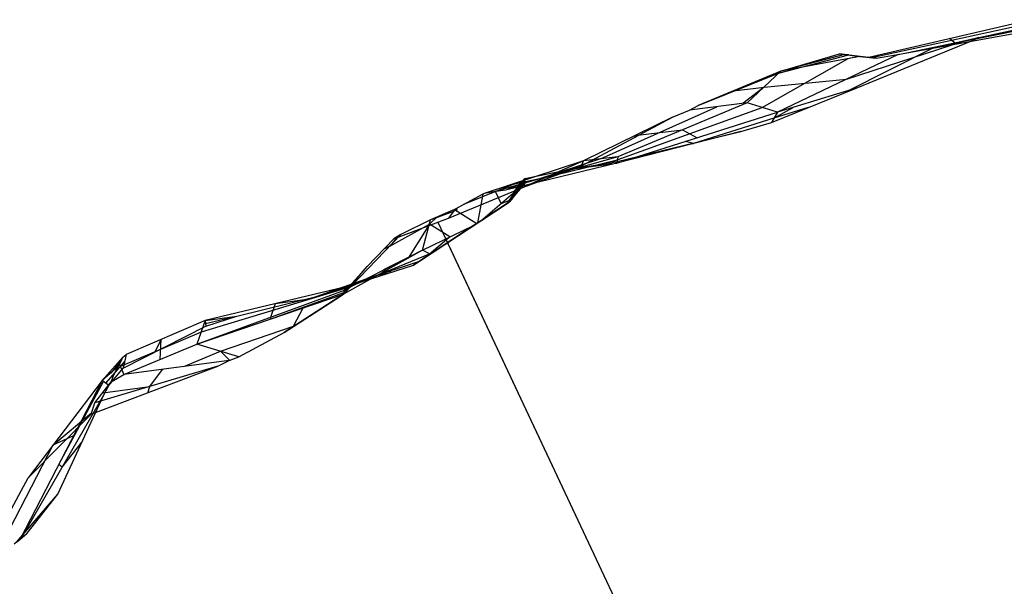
# Model space of a CAD drawing. Header units: millimetres. Extents: x -260 to 262, y -307 to 260.
# Tile 11 of 15: x -160 to -39, y 186 to 256. Entities that reach past the tile are written whole.
import ezdxf

# ---------------------------------------------------------------- set-up
doc = ezdxf.new("R2010")
doc.units = ezdxf.units.MM
doc.layers.add('Mineral Sculptural Table - Ferm Living', color=7, linetype='Continuous', true_color=0x000000)

msp = doc.modelspace()

# ---------------------------------------------------------------- linework, layer by layer
at = {"layer": 'Mineral Sculptural Table - Ferm Living'}
for p, q in [((-55.58, 251.35, 470), (-35.79, 255.98, 470)), ((-55.21, 251.31, 475.76), (-35.58, 255.61, 475.45)), ((-52.29, 251.66, 486), (-35.09, 254.77, 488.21)), ((-34.86, 255.11, 494.76), (-46.33, 252.81, 493.79)), ((-42.06, 253.8, 500), (-34.68, 255.38, 500)), ((-58.33, 248.67, 488.45), (-43.69, 253.4, 497.31)), ((-57.15, 247.53, 500), (-42.83, 253.4, 500)), ((-45.67, 253.69, 470), (-44.83, 253, 486.96)), ((-44.63, 253.19, 496.09), (-42.13, 253.77, 499.32)), ((-42.83, 253.4, 500), (-42.06, 253.8, 500)), ((-42.13, 253.77, 499.32), (-42.83, 253.4, 500)), ((-42.13, 253.77, 499.32), (-42.06, 253.8, 500)), ((-58.26, 247.19, 499.02), (-47.6, 252.55, 492.06)), ((-50.77, 251.93, 487.79), (-44.63, 253.19, 496.09)), ((-44.83, 253, 486.96), (-44.44, 253.23, 496.33)), ((-68.71, 245.16, 485.17), (-58.12, 251.2, 479.28)), ((-51.98, 251.71, 486.25), (-66.85, 244.58, 491.4)), ((-66.73, 249.41, 470), (-58.05, 251.66, 470)), ((-66.42, 249.65, 473.05), (-59.19, 251.77, 473.77)), ((-58.59, 251.71, 472.11), (-66.42, 249.65, 473.05)), ((-56.72, 251.46, 480.32), (-66.42, 249.65, 473.05)), ((-59.19, 251.77, 473.77), (-56.72, 251.46, 480.32)), ((-58.59, 251.71, 472.11), (-59.19, 251.77, 473.77)), ((-58.05, 251.66, 470), (-58.59, 251.71, 472.11)), ((-58.59, 251.69, 475.41), (-55.21, 251.31, 475.76)), ((-58.05, 251.66, 470), (-55.58, 251.35, 470)), ((-56.72, 251.46, 480.32), (-54.69, 251.25, 483.98)), ((-54.69, 251.25, 483.98), (-55.58, 251.35, 470)), ((-54.69, 251.25, 483.98), (-52.29, 251.66, 486)), ((-52.29, 251.66, 486), (-51.98, 251.71, 486.25)), ((-51.98, 251.71, 486.25), (-50.77, 251.93, 487.79)), ((-66.42, 249.65, 473.05), (-76.58, 245.42, 470)), ((-70.56, 245.73, 478.93), (-66.42, 249.65, 473.05)), ((-66.42, 249.65, 473.05), (-66.73, 249.41, 470)), ((-76.58, 245.42, 470), (-66.73, 249.41, 470)), ((-69.11, 248.45, 470), (-72.23, 247.23, 471.31)), ((-68.49, 247.69, 475.99), (-58.33, 248.67, 488.45)), ((-72.23, 247.23, 471.31), (-72.68, 247, 470)), ((-72.23, 247.23, 471.31), (-68.49, 247.69, 475.99)), ((-68.49, 247.69, 475.99), (-71.1, 245.66, 478.26)), ((-67.59, 243.33, 500), (-57.15, 247.53, 500)), ((-57.15, 247.53, 500), (-66.85, 244.58, 491.4)), ((-88.6, 238.86, 478.64), (-74.3, 245.27, 474.25)), ((-86.55, 238.71, 489.95), (-68.71, 245.16, 485.17)), ((-70.56, 245.73, 478.93), (-86.5, 239.11, 484.54)), ((-79.77, 243.96, 470), (-77.68, 244.85, 470)), ((-70.56, 245.73, 478.93), (-77.68, 244.85, 470)), ((-77.68, 244.85, 470), (-76.58, 245.42, 470)), ((-66.85, 244.58, 491.4), (-70.56, 245.73, 478.93)), ((-67.27, 243.87, 496.25), (-64.9, 245.18, 493.13)), ((-63.04, 245.16, 500), (-67.27, 243.87, 496.25)), ((-90.96, 238, 470), (-79.77, 243.96, 470)), ((-79.77, 243.96, 470), (-90.71, 238.62, 472.73)), ((-86.61, 238.31, 495.36), (-66.85, 244.58, 491.4)), ((-67.27, 243.87, 496.25), (-77.15, 240.74, 498.23)), ((-66.85, 244.58, 491.4), (-67.59, 243.33, 500)), ((-84.37, 241.71, 471.15), (-78.53, 242.42, 481.74)), ((-78.53, 242.42, 481.74), (-76.73, 241.45, 493.38)), ((-71.33, 242.23, 500), (-67.59, 243.33, 500)), ((-86.71, 238.47, 500), (-71.33, 242.23, 500)), ((-71.33, 242.23, 500), (-86.61, 238.31, 495.36)), ((-84.37, 241.71, 471.15), (-84.41, 241.45, 470)), ((-77.15, 240.74, 498.23), (-78.15, 241, 493.66)), ((-77.54, 240.71, 500), (-77.15, 240.74, 498.23)), ((-86.5, 239.11, 484.54), (-101.76, 234.8, 488.45)), ((-88.6, 238.86, 478.64), (-96.14, 236.39, 487.01)), ((-96.14, 236.39, 487.01), (-86.55, 238.71, 489.95)), ((-86.5, 239.11, 484.54), (-90.71, 238.62, 472.73)), ((-86.55, 238.71, 489.95), (-87.91, 237.99, 494.96)), ((-86.5, 239.11, 484.54), (-86.61, 238.31, 495.36)), ((-90.71, 238.62, 472.73), (-102.93, 234.59, 486.32)), ((-86.61, 238.31, 495.36), (-100.32, 234.98, 491.16)), ((-90.71, 238.62, 472.73), (-98.09, 235.36, 470)), ((-98.09, 235.36, 470), (-90.96, 238, 470)), ((-97.92, 236.41, 500), (-92.29, 237.59, 500)), ((-92.29, 237.59, 500), (-86.71, 238.47, 500)), ((-92.29, 237.59, 500), (-86.61, 238.31, 495.36)), ((-90.96, 238, 470), (-90.71, 238.62, 472.73)), ((-86.71, 238.47, 500), (-86.61, 238.31, 495.36)), ((-100.11, 233.36, 500), (-97.92, 236.41, 500)), ((-96.14, 236.39, 487.01), (-100.11, 235.52, 483.18)), ((-97.93, 236.37, 499.7), (-99.56, 233.83, 497.04)), ((-97.92, 236.41, 500), (-97.95, 236.22, 498.29)), ((-107.31, 231.55, 470), (-98.09, 235.36, 470)), ((-98.24, 236.14, 481.11), (-105.47, 233.22, 481.99)), ((-103.33, 231.24, 490.75), (-97.87, 235.88, 494.85)), ((-97.87, 235.88, 494.85), (-100.32, 234.98, 491.16)), ((-99.77, 233.58, 497.31), (-97.86, 235.88, 494.86)), ((-99.12, 234.94, 470), (-98.24, 236.14, 481.11)), ((-97.95, 236.22, 498.29), (-97.93, 236.05, 496.57)), ((-97.93, 236.05, 496.57), (-97.86, 235.88, 494.86)), ((-97.86, 235.88, 494.86), (-97.87, 235.88, 494.85)), ((-103.09, 234.51, 486.12), (-106.51, 232.65, 480.18)), ((-103.09, 234.51, 486.12), (-103.76, 230.96, 490.3)), ((-102.93, 234.59, 486.32), (-103.09, 234.51, 486.12)), ((-101.76, 234.8, 488.45), (-102.93, 234.59, 486.32)), ((-100.32, 234.98, 491.16), (-101.76, 234.8, 488.45)), ((-100.82, 233.37, 492.63), (-101.52, 234.83, 488.89)), ((-111.43, 225.91, 496.06), (-100.45, 233.13, 496.06)), ((-110.89, 226.27, 500), (-100.11, 233.36, 500)), ((-106.51, 232.65, 480.18), (-107.31, 231.55, 470)), ((-106.51, 232.65, 480.18), (-106.58, 232.62, 480.05)), ((-106.3, 232.45, 481.06), (-106.24, 232.8, 480.65)), ((-99.77, 233.58, 497.31), (-103.33, 231.24, 490.75)), ((-100.82, 233.37, 492.63), (-99.56, 233.83, 497.04)), ((-100.11, 233.36, 500), (-99.77, 233.58, 497.31)), ((-99.56, 233.83, 497.04), (-99.86, 233.52, 497.16)), ((-114.05, 229, 470), (-107.31, 231.55, 470)), ((-109.67, 230.83, 477.89), (-108.71, 231.71, 477.78)), ((-106.58, 232.62, 480.05), (-109.54, 231.34, 476.91)), ((-109.31, 231.44, 477.14), (-106.68, 232.42, 477.99)), ((-106.58, 232.62, 480.05), (-103.84, 230.9, 490.17)), ((-114.54, 228.12, 471.8), (-109.67, 230.83, 477.89)), ((-109.54, 231.34, 476.91), (-113.19, 229.52, 471.78)), ((-109.67, 230.83, 477.89), (-112.28, 226.64, 481.85)), ((-110.51, 227.63, 484.07), (-109.54, 231.34, 476.91)), ((-110.51, 227.63, 484.07), (-104.26, 230.63, 489.96)), ((-107.14, 229.24, 487.24), (-109.67, 230.83, 477.89)), ((-104.26, 230.63, 489.96), (-109.59, 227.12, 491.24)), ((-108.63, 231.04, 470), (110.2, -234.38, 470)), ((-103.84, 230.9, 490.17), (-104.26, 230.63, 489.96)), ((-103.76, 230.96, 490.3), (-103.84, 230.9, 490.17)), ((-103.33, 231.24, 490.75), (-103.76, 230.96, 490.3)), ((-113.19, 229.52, 471.78), (-120.25, 222.2, 471.89)), ((-113.5, 229.33, 471.13), (-114.54, 228.12, 471.8)), ((-113.19, 229.52, 471.78), (-114.05, 229, 470)), ((-109.67, 227.16, 490.69), (-107.27, 229.18, 487.12)), ((-105.7, 229.68, 490.31), (-105.7, 229.68, 500)), ((-117.33, 225.61, 470), (-114.05, 229, 470)), ((-114.54, 228.12, 471.8), (-115.27, 227.74, 470)), ((-107.45, 228.53, 500), (108.1, -229.91, 500)), ((-110.51, 227.63, 484.07), (-120.25, 222.2, 471.89)), ((-110.51, 227.63, 484.07), (-120.1, 222.7, 483.28)), ((-120.02, 222.91, 489.25), (-109.67, 227.16, 490.69)), ((-110.95, 227.38, 483.52), (-115.3, 225.17, 483.68)), ((-109.59, 227.12, 491.24), (-110.51, 227.63, 484.07)), ((-110.22, 226.71, 492.56), (-110.5, 226.52, 493.24)), ((-109.92, 226.91, 491.89), (-110.22, 226.71, 492.56)), ((-109.59, 227.12, 491.24), (-109.92, 226.91, 491.89)), ((-109.18, 227.39, 491.14), (-109.67, 227.16, 490.69)), ((-120.61, 221.96, 470), (-117.33, 225.61, 470)), ((-120.25, 222.2, 471.89), (-117.33, 225.61, 470)), ((-119.94, 223.11, 495.21), (-111.62, 225.78, 496.78)), ((-117.34, 224.14, 500), (-110.89, 226.27, 500)), ((-111.62, 225.78, 496.78), (-110.89, 226.27, 500)), ((-111.44, 225.9, 496.06), (-111.62, 225.78, 496.78)), ((-111.23, 226.04, 495.34), (-111.44, 225.9, 496.06)), ((-111.01, 226.19, 494.63), (-111.23, 226.04, 495.34)), ((-110.76, 226.35, 493.93), (-111.01, 226.19, 494.63)), ((-110.5, 226.52, 493.24), (-110.76, 226.35, 493.93)), ((-116.6, 224.39, 500), (-114.38, 224.9, 496.26)), ((-115.38, 224.91, 477.98), (-115.3, 225.17, 483.68)), ((-114.38, 224.9, 496.26), (-115.3, 225.17, 483.68)), ((-119.94, 223.11, 495.21), (-137.26, 218.95, 494.23)), ((-123.74, 221.85, 500), (-117.34, 224.14, 500)), ((-123.74, 221.85, 500), (-119.94, 223.11, 495.21)), ((-120.1, 222.7, 483.28), (-119.94, 223.11, 495.21)), ((-138.27, 216.05, 480.7), (-120.1, 222.7, 483.28)), ((-138.27, 216.05, 480.7), (-120.25, 222.2, 471.89)), ((-120.02, 222.91, 489.25), (-137.77, 217.5, 487.46)), ((-133.37, 219.5, 500), (-123.74, 221.85, 500)), ((-129.26, 219.12, 476.29), (-120.2, 222.38, 476.02)), ((-120.25, 222.2, 471.89), (-127.54, 217.49, 470)), ((-127.54, 217.49, 470), (-120.61, 221.96, 470)), ((-120.61, 221.96, 470), (-120.25, 222.2, 471.89)), ((-120.21, 222.41, 470), (-120.59, 221.97, 470.13)), ((-120.25, 222.2, 471.89), (-120.1, 222.7, 483.28)), ((-129.18, 219.38, 481.99), (-128.6, 221.03, 494.72)), ((-128.6, 221.03, 494.72), (-125.04, 221.54, 500)), ((-137.26, 218.95, 494.23), (-133.37, 219.5, 500)), ((-137.22, 218.59, 497.17), (-133.61, 219.43, 500)), ((-137.18, 218.25, 500), (-133.37, 219.5, 500)), ((-129.18, 219.38, 481.99), (-129.26, 219.12, 476.29)), ((-126.38, 218.24, 470.3), (-125.2, 220.51, 474.31)), ((-147.34, 213.07, 500), (-137.18, 218.25, 500)), ((-137.26, 218.95, 494.23), (-146.99, 214.76, 492.07)), ((-137.26, 218.95, 494.23), (-138.27, 216.05, 480.7)), ((-137.26, 218.95, 494.23), (-137.18, 218.25, 500)), ((-135.39, 215.16, 474.7), (-126.38, 218.24, 470.3)), ((-126.38, 218.24, 470.3), (-126.44, 218.2, 470)), ((-137.77, 217.5, 487.46), (-147.68, 213.29, 485.6)), ((-133.14, 214.47, 470), (-127.54, 217.49, 470)), ((-147.28, 212.29, 479.38), (-138.27, 216.05, 480.7)), ((-143.43, 215.09, 500), (-142.67, 216.62, 493.03)), ((-142.78, 214.17, 480.04), (-142.67, 216.62, 493.03)), ((-133.14, 214.47, 470), (-138.27, 216.05, 480.7)), ((-147.4, 214.43, 491.12), (-146.99, 214.76, 492.07)), ((-146.99, 214.76, 492.07), (-147.34, 213.07, 500)), ((-139.9, 213.28, 474.05), (-135.39, 215.16, 474.7)), ((-134.25, 214.06, 470), (-135.39, 215.16, 474.7)), ((-134.3, 214.04, 470), (-133.14, 214.47, 470)), ((-151.3, 207.42, 470), (-135.71, 213.33, 470)), ((-135.71, 213.33, 470), (-150.85, 208.82, 476.13)), ((-149.95, 211.57, 489.75), (-147.4, 214.43, 491.12)), ((-147.96, 213.29, 486.52), (-149.95, 211.57, 489.75)), ((-147.18, 213.91, 495.98), (-149.53, 211.24, 495.09)), ((-147.54, 214.11, 489.74), (-148.89, 212.49, 488.03)), ((-148.2, 212.85, 485.07), (-147.96, 213.29, 486.52)), ((-148.14, 212.96, 485.47), (-147.68, 213.29, 485.6)), ((-147.96, 213.29, 486.52), (-147.79, 213.55, 487.25)), ((-147.79, 213.55, 487.25), (-147.4, 214.43, 491.12)), ((-147.79, 213.55, 487.25), (-147.28, 212.29, 479.38)), ((-134.3, 214.04, 470), (-147.28, 212.29, 479.38)), ((-135.71, 213.33, 470), (-134.3, 214.04, 470)), ((-149.13, 210.94, 500), (-147.34, 213.07, 500)), ((-148.81, 211.39, 479.14), (-147.28, 212.29, 479.38)), ((-148.71, 211.7, 480.64), (-148.58, 212.05, 482.13)), ((-148.58, 212.05, 482.13), (-148.41, 212.43, 483.61)), ((-148.41, 212.43, 483.61), (-148.2, 212.85, 485.07)), ((-144.07, 210.84, 473.39), (-142.51, 212.93, 475.93)), ((-149.95, 211.57, 489.75), (-160.03, 192.04, 493.14)), ((-149.95, 211.57, 489.75), (-159.03, 199.58, 470)), ((-155.28, 201.23, 491.54), (-149.79, 211.45, 491.73)), ((-150.85, 208.82, 476.13), (-148.81, 211.39, 479.14)), ((-149.13, 210.94, 500), (-149.95, 211.57, 489.75)), ((-149.86, 210.05, 477.58), (-144.07, 210.84, 473.39)), ((-149.79, 209.71, 500), (-149.13, 210.94, 500)), ((-148.81, 211.39, 479.14), (-148.71, 211.7, 480.64)), ((-144.3, 210.06, 470), (-144.07, 210.84, 473.39)), ((-159.89, 192.14, 493.78), (-149.79, 209.71, 500)), ((-155.39, 197.57, 500), (-149.79, 209.71, 500)), ((-151.3, 207.42, 470), (-150.85, 208.82, 476.13)), ((-159.03, 199.58, 470), (-151.3, 207.42, 470)), ((-155.95, 203.65, 476.7), (-151.26, 207.58, 470.7)), ((-155.95, 203.65, 476.7), (-153.44, 204.82, 490.92)), ((-161.28, 193.31, 478.49), (-155.95, 203.65, 476.7)), ((-154.86, 200.9, 496.88), (-152.41, 204.03, 500)), ((-154.86, 200.9, 496.88), (-155.28, 201.23, 491.54)), ((-161.67, 194.69, 470), (-159.03, 199.58, 470)), ((-159.93, 192.28, 500), (-155.39, 197.57, 500)), ((-159.15, 192.77, 495.21), (-155.39, 197.57, 500)), ((-160.06, 192.01, 498.69), (-159.15, 192.77, 495.21)), ((-159.15, 192.77, 495.21), (-159.89, 192.14, 493.78)), ((-160.03, 192.04, 493.14), (-160.76, 191.42, 490.08)), ((-160.43, 191.7, 500), (-159.93, 192.28, 500)), ((-160.43, 191.7, 500), (-160.06, 192.01, 498.69)), ((-159.93, 192.28, 500), (-160.06, 192.01, 498.69)), ((-159.89, 192.14, 493.78), (-160.03, 192.04, 493.14))]:
    msp.add_line(p, q, dxfattribs=at)

doc.saveas('drawing.dxf')
